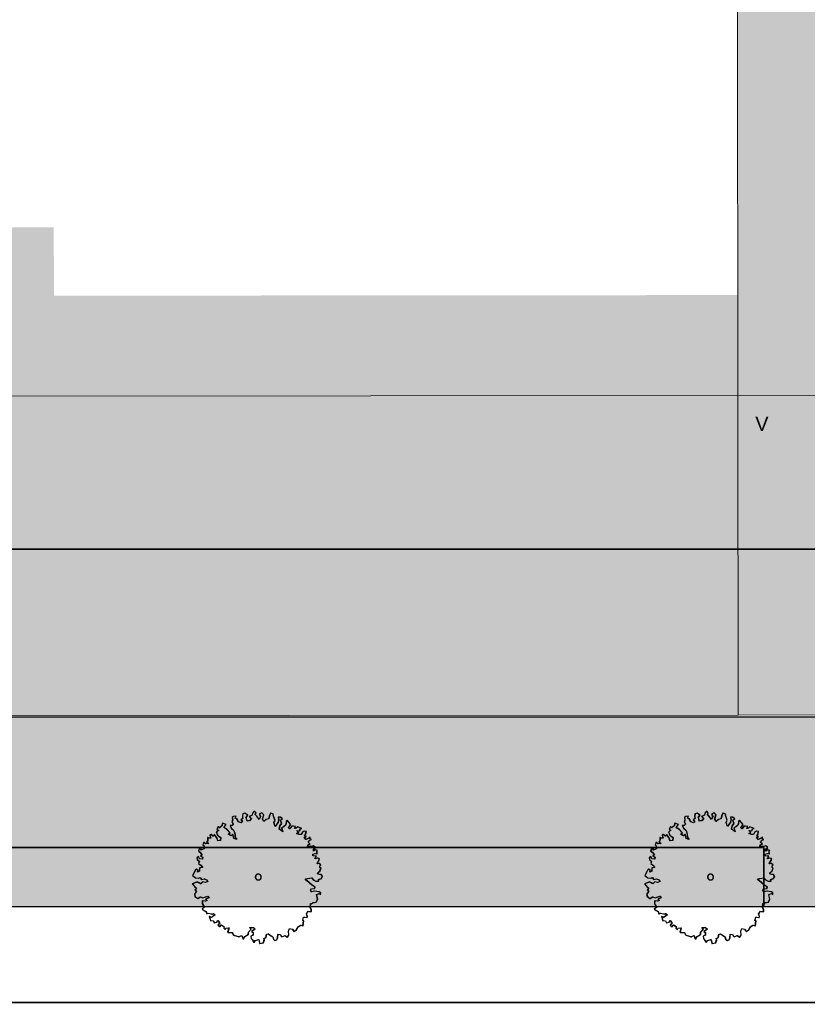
# Model space of a CAD drawing. Header units: metres. Extents: x -5203299 to 2078834, y 245743 to 5816291.
# Tile 235 of 256: x 366520 to 366553, y 5814224 to 5814266. Entities that reach past the tile are written whole.
import ezdxf

# ---------------------------------------------------------------- set-up
doc = ezdxf.new("R2010")
doc.units = ezdxf.units.M
doc.header["$LTSCALE"] = 0.5
for name, color, linetype, lineweight in [('01.01_Text-Beschriftung Geschosse', 7, 'Continuous', 25), ('02.00_Gebäude-Dachlinien Neubau etc', 7, 'Continuous', 9), ('02.02_Nutzung. Gebäude-Gewerbe Neubau', 7, 'Continuous', 9), ('02.02_Nutzung. Gebäude-Quartiersgarage. Nahversorger im EG', 7, 'Continuous', 9), ('2D-Schatten', 7, 'Continuous', 5), ('30 -39 Baustelle- Fläche', 7, 'Continuous', 15), ('99.04_Erschließung_VP-S-Borde-Kantenstein', 7, 'Continuous', 25), ('CS_XREF_Straßenpl-Bäume', 7, 'Continuous', 25), ('Keine', 7, 'Continuous', 9)]:
    doc.layers.add(name, color=color, linetype=linetype, lineweight=lineweight)
for name, color, linetype, lineweight, true_color in [('30 -34 Innenwände- 4 Türen_Fenster', 7, 'Continuous', 15, 0x9955ff), ('99.04_Erschließung_VP-S-Farben-Gehweg-Betonsteinpflaster', 7, 'Continuous', 25, 0xffd6a8), ('99.04_Erschließung_VP-S-Farben-Mulde', 7, 'Continuous', 25, 0xa8ffff), ('99.04_Gleisplanung VP 02_23-EB-1236R-A-FAHRKANTE', 150, 'Continuous', 35, 0x007fff), ('S-Baum', 7, 'Continuous', 25, 0x4c994c)]:
    doc.layers.add(name, color=color, linetype=linetype, lineweight=lineweight, true_color=true_color)
doc.styles.add('Arial', font='arial.ttf')

# ---------------------------------------------------------------- blocks, each defined once
blk = doc.blocks.new('Gruppe-9')
at = {"layer": 'S-Baum', "flags": 128}
blk.add_lwpolyline([(366532.807, 5814229.469), (366532.739, 5814229.472), (366532.66, 5814229.494), (366532.662, 5814229.542), (366532.753, 5814229.627), (366532.796, 5814229.741), (366532.749, 5814229.763), (366532.75, 5814229.811), (366532.789, 5814229.869), (366532.715, 5814229.931), (366532.635, 5814229.922), (366532.648, 5814229.961), (366532.719, 5814230.066), (366532.73, 5814230.134), (366532.643, 5814230.157), (366532.546, 5814230.132), (366532.606, 5814230.237), (366532.462, 5814230.25), (366532.454, 5814230.33), (366532.553, 5814230.346), (366532.63, 5814230.344), (366532.625, 5814230.451), (366532.646, 5814230.479), (366532.559, 5814230.502), (366532.478, 5814230.456), (366532.481, 5814230.533), (366532.562, 5814230.609), (366532.485, 5814230.671), (366532.405, 5814230.654), (366532.329, 5814230.657), (366532.23, 5814230.649), (366532.252, 5814230.719), (366532.332, 5814230.753), (366532.256, 5814230.826), (366532.326, 5814230.911), (366532.395, 5814230.937), (366532.34, 5814230.968), (366532.342, 5814231.035), (366532.253, 5814230.99), (366532.163, 5814230.945), (366532.096, 5814231.035), (366532.176, 5814231.072), (366532.109, 5814231.103), (366532.152, 5814231.189), (366532.175, 5814231.276), (366532.088, 5814231.299), (366532.006, 5814231.234), (366531.964, 5814231.156), (366531.876, 5814231.159), (366531.77, 5814231.202), (366531.851, 5814231.239), (366531.774, 5814231.321), (366531.893, 5814231.317), (366531.924, 5814231.392), (366531.984, 5814231.41), (366531.877, 5814231.444), (366531.808, 5814231.475), (366531.749, 5814231.418), (366531.69, 5814231.411), (366531.72, 5814231.487), (366531.625, 5814231.501), (366531.565, 5814231.503), (366531.524, 5814231.445), (366531.474, 5814231.399), (366531.416, 5814231.449), (366531.478, 5814231.506), (366531.519, 5814231.564), (366531.455, 5814231.662), (366531.37, 5814231.753), (366531.338, 5814231.715), (366531.313, 5814231.56), (366531.222, 5814231.484), (366531.133, 5814231.43), (366531.186, 5814231.261), (366531.034, 5814231.374), (366531.068, 5814231.52), (366531.139, 5814231.625), (366531.087, 5814231.754), (366531.166, 5814231.819), (366531.08, 5814231.89), (366530.993, 5814231.893), (366531.009, 5814231.777), (366530.985, 5814231.659), (366530.863, 5814231.487), (366530.809, 5814231.665), (366530.852, 5814231.762), (366530.78, 5814231.968), (366530.793, 5814232.016), (366530.675, 5814232.051), (366530.615, 5814231.946), (366530.591, 5814231.819), (366530.482, 5814231.783), (366530.38, 5814231.699), (366530.324, 5814231.8), (366530.382, 5814231.982), (366530.297, 5814232.064), (366530.196, 5814232.008), (366530.24, 5814231.91), (366530.188, 5814231.785), (366530.085, 5814231.932), (366530.02, 5814232.005), (366530.051, 5814232.072), (366529.985, 5814232.134), (366529.906, 5814232.057), (366529.891, 5814231.97), (366529.774, 5814231.915), (366529.858, 5814231.833), (366529.776, 5814231.739), (366529.679, 5814231.714), (366529.637, 5814231.868), (366529.633, 5814231.871), (366529.707, 5814231.965), (366529.583, 5814232.057), (366529.494, 5814232.023), (366529.479, 5814231.916), (366529.488, 5814231.828), (366529.415, 5814231.78), (366529.484, 5814231.729), (366529.431, 5814231.652), (366529.307, 5814231.687), (366529.252, 5814231.816), (366529.174, 5814231.847), (366529.216, 5814231.925), (366529.1, 5814231.918), (366529.048, 5814231.871), (366529.064, 5814231.772), (366529.041, 5814231.685), (366529.089, 5814231.587), (366529.036, 5814231.541), (366528.96, 5814231.532), (366529.012, 5814231.423), (366529.117, 5814231.323), (366529.163, 5814231.174), (366529.167, 5814231.047), (366529.242, 5814230.937), (366529.117, 5814230.989), (366529.083, 5814231.157), (366529.002, 5814231.101), (366528.888, 5814231.164), (366528.958, 5814231.229), (366528.827, 5814231.37), (366528.694, 5814231.453), (366528.794, 5814231.577), (366528.64, 5814231.631), (366528.617, 5814231.535), (366528.515, 5814231.44), (366528.46, 5814231.49), (366528.405, 5814231.384), (366528.474, 5814231.325), (366528.373, 5814231.269), (366528.428, 5814231.131), (366528.56, 5814231.028), (366528.548, 5814230.901), (366528.44, 5814230.885), (366528.412, 5814230.993), (366528.302, 5814231.155), (366528.24, 5814231.087), (366528.154, 5814231.149), (366528.105, 5814231.131), (366528.141, 5814231.003), (366528.081, 5814230.996), (366528.014, 5814231.027), (366528.012, 5814230.959), (366528.009, 5814230.88), (366527.968, 5814230.844), (366528.054, 5814230.773), (366527.926, 5814230.758), (366527.86, 5814230.828), (366527.809, 5814230.722), (366527.855, 5814230.681), (366527.862, 5814230.554), (366527.722, 5814230.499), (366527.735, 5814230.569), (366527.665, 5814230.589), (366527.624, 5814230.446), (366527.69, 5814230.404), (366527.774, 5814230.294), (366527.713, 5814230.247), (366527.799, 5814230.194), (366527.788, 5814230.118), (366527.669, 5814230.122), (366527.625, 5814230.231), (366527.563, 5814230.173), (366527.572, 5814230.085), (366527.657, 5814230.023), (366527.626, 5814229.936), (366527.712, 5814229.866), (366527.796, 5814229.755), (366527.768, 5814229.768), (366527.668, 5814229.74), (366527.663, 5814229.604), (366527.583, 5814229.567), (366527.605, 5814229.634), (366527.538, 5814229.685), (366527.498, 5814229.658), (366527.374, 5814229.419), (366527.498, 5814229.327), (366527.633, 5814229.311), (366527.694, 5814229.34), (366527.748, 5814229.259), (366527.867, 5814229.283), (366527.962, 5814229.243), (366528.019, 5814229.171), (366527.91, 5814229.126), (366527.795, 5814229.158), (366527.713, 5814229.065), (366527.655, 5814229.106), (366527.568, 5814229.149), (366527.362, 5814229.065), (366527.455, 5814228.966), (366527.54, 5814228.884), (366527.481, 5814228.818), (366527.535, 5814228.748), (366527.455, 5814228.635), (366527.48, 5814228.535), (366527.593, 5814228.452), (366527.703, 5814228.528), (366527.809, 5814228.476), (366527.929, 5814228.52), (366528.018, 5814228.545), (366528.064, 5814228.487), (366527.926, 5814228.424), (366527.983, 5814228.363), (366527.911, 5814228.334), (366527.788, 5814228.358), (366527.783, 5814228.222), (366527.875, 5814228.083), (366527.776, 5814228.008), (366527.861, 5814227.945), (366527.937, 5814227.906), (366527.973, 5814227.806), (366528.033, 5814227.832), (366528.16, 5814227.811), (366528.227, 5814227.797), (366528.256, 5814227.824), (366528.322, 5814227.765), (366528.171, 5814227.652), (366528.085, 5814227.694), (366528.13, 5814227.517), (366528.246, 5814227.513), (366528.291, 5814227.424), (366528.399, 5814227.449), (366528.433, 5814227.516), (366528.517, 5814227.425), (366528.446, 5814227.331), (366528.446, 5814227.32), (366528.52, 5814227.261), (366528.591, 5814227.335), (366528.707, 5814227.254), (366528.694, 5814227.196), (366528.751, 5814227.145), (366528.782, 5814227.201), (366528.909, 5814227.208), (366528.855, 5814227.023), (366528.951, 5814227.02), (366529.05, 5814227.017), (366529.068, 5814226.959), (366529.105, 5814226.899), (366529.153, 5814226.886), (366529.307, 5814226.852), (366529.326, 5814226.823), (366529.347, 5814226.842), (366529.456, 5814226.895), (366529.481, 5814226.787), (366529.519, 5814226.738), (366529.582, 5814226.843), (366529.732, 5814226.937), (366529.735, 5814227.033), (366529.847, 5814227.156), (366529.779, 5814227.227), (366529.937, 5814227.221), (366530.011, 5814227.151), (366529.872, 5814227.057), (366529.93, 5814227.018), (366529.926, 5814226.899), (366529.837, 5814226.863), (366529.851, 5814226.766), (366529.889, 5814226.725), (366529.964, 5814226.595), (366530.026, 5814226.681), (366530.172, 5814226.715), (366530.206, 5814226.547), (366530.362, 5814226.573), (366530.406, 5814226.699), (366530.389, 5814226.767), (366530.478, 5814226.804), (366530.502, 5814226.947), (366530.571, 5814226.965), (366530.629, 5814226.923), (366530.762, 5814226.831), (366530.789, 5814226.734), (366530.855, 5814226.672), (366530.935, 5814226.701), (366530.967, 5814226.787), (366530.98, 5814226.943), (366531.059, 5814226.929), (366531.144, 5814226.838), (366531.281, 5814226.884), (366531.378, 5814226.822), (366531.441, 5814226.907), (366531.426, 5814227.075), (366531.467, 5814227.181), (366531.585, 5814227.157), (366531.658, 5814227.055), (366531.759, 5814227.111), (366531.832, 5814227.256), (366531.941, 5814227.32), (366532.04, 5814227.297), (366532.067, 5814227.511), (366532.027, 5814227.521), (366532.061, 5814227.667), (366532.12, 5814227.665), (366532.196, 5814227.654), (366532.217, 5814227.681), (366532.217, 5814227.69), (366532.184, 5814227.799), (366532.256, 5814227.915), (366532.292, 5814227.902), (366532.392, 5814227.91), (366532.394, 5814227.97), (366532.349, 5814228.067), (366532.363, 5814228.242), (366532.394, 5814228.241), (366532.464, 5814228.287), (366532.512, 5814228.277), (366532.592, 5814228.302), (366532.653, 5814228.428), (366532.611, 5814228.616), (366532.72, 5814228.66), (366532.778, 5814228.61), (366532.781, 5814228.698), (366532.714, 5814228.74), (366532.537, 5814228.765), (366532.4, 5814228.739), (366532.354, 5814228.8), (366532.395, 5814228.858), (366532.532, 5814228.873), (366532.543, 5814228.949), (366532.421, 5814229.021), (366532.192, 5814229.207), (366532.135, 5814229.277), (366532.4, 5814229.325), (366532.477, 5814229.246), (366532.582, 5814229.183), (366532.698, 5814229.19), (366532.692, 5814229.247), (366532.692, 5814229.247), (366532.809, 5814229.291), (366532.861, 5814229.388)], close=True, dxfattribs=at)
at = {"layer": 'S-Baum'}
blk.add_rational_spline([(366530.118, 5814229.238), (366529.88, 5814229.302), (366529.944, 5814229.54), (366530.182, 5814229.476), (366530.42, 5814229.412), (366530.356, 5814229.175), (366530.118, 5814229.238)], [1, 0.333333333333, 0.333333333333, 1, 0.333333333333, 0.333333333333, 1], degree=3, knots=[0, 0, 0, 0, 0.5, 0.5, 0.5, 1, 1, 1, 1], dxfattribs=at)
blk = doc.blocks.new('Gruppe-16')
at = {"layer": 'S-Baum', "flags": 128}
blk.add_lwpolyline([(366551.907, 5814229.469), (366551.839, 5814229.472), (366551.76, 5814229.494), (366551.762, 5814229.542), (366551.853, 5814229.627), (366551.896, 5814229.741), (366551.849, 5814229.763), (366551.85, 5814229.811), (366551.889, 5814229.869), (366551.815, 5814229.931), (366551.735, 5814229.922), (366551.748, 5814229.961), (366551.819, 5814230.066), (366551.83, 5814230.134), (366551.743, 5814230.157), (366551.646, 5814230.132), (366551.706, 5814230.237), (366551.562, 5814230.25), (366551.554, 5814230.33), (366551.653, 5814230.346), (366551.73, 5814230.344), (366551.725, 5814230.451), (366551.746, 5814230.479), (366551.659, 5814230.502), (366551.578, 5814230.456), (366551.581, 5814230.533), (366551.662, 5814230.609), (366551.585, 5814230.671), (366551.505, 5814230.654), (366551.429, 5814230.657), (366551.33, 5814230.649), (366551.352, 5814230.719), (366551.432, 5814230.753), (366551.356, 5814230.826), (366551.426, 5814230.911), (366551.495, 5814230.937), (366551.44, 5814230.968), (366551.442, 5814231.035), (366551.353, 5814230.99), (366551.263, 5814230.945), (366551.196, 5814231.035), (366551.276, 5814231.072), (366551.209, 5814231.103), (366551.252, 5814231.189), (366551.275, 5814231.276), (366551.188, 5814231.299), (366551.106, 5814231.233), (366551.064, 5814231.156), (366550.976, 5814231.159), (366550.87, 5814231.202), (366550.951, 5814231.239), (366550.874, 5814231.321), (366550.993, 5814231.317), (366551.024, 5814231.392), (366551.084, 5814231.41), (366550.977, 5814231.444), (366550.908, 5814231.475), (366550.849, 5814231.418), (366550.79, 5814231.411), (366550.82, 5814231.486), (366550.725, 5814231.501), (366550.665, 5814231.503), (366550.624, 5814231.445), (366550.574, 5814231.399), (366550.516, 5814231.449), (366550.578, 5814231.506), (366550.619, 5814231.564), (366550.555, 5814231.662), (366550.47, 5814231.753), (366550.438, 5814231.714), (366550.413, 5814231.56), (366550.322, 5814231.484), (366550.233, 5814231.43), (366550.286, 5814231.261), (366550.134, 5814231.374), (366550.168, 5814231.52), (366550.239, 5814231.625), (366550.187, 5814231.754), (366550.266, 5814231.819), (366550.18, 5814231.89), (366550.093, 5814231.893), (366550.109, 5814231.777), (366550.085, 5814231.659), (366549.963, 5814231.487), (366549.909, 5814231.664), (366549.952, 5814231.762), (366549.88, 5814231.968), (366549.893, 5814232.016), (366549.775, 5814232.051), (366549.715, 5814231.945), (366549.691, 5814231.819), (366549.582, 5814231.783), (366549.48, 5814231.699), (366549.424, 5814231.8), (366549.481, 5814231.982), (366549.397, 5814232.064), (366549.296, 5814232.008), (366549.34, 5814231.91), (366549.288, 5814231.785), (366549.185, 5814231.932), (366549.12, 5814232.005), (366549.151, 5814232.072), (366549.085, 5814232.134), (366549.006, 5814232.057), (366548.991, 5814231.97), (366548.874, 5814231.915), (366548.958, 5814231.833), (366548.876, 5814231.739), (366548.779, 5814231.714), (366548.737, 5814231.868), (366548.733, 5814231.871), (366548.807, 5814231.965), (366548.683, 5814232.057), (366548.594, 5814232.023), (366548.579, 5814231.916), (366548.588, 5814231.828), (366548.515, 5814231.78), (366548.584, 5814231.729), (366548.531, 5814231.652), (366548.407, 5814231.687), (366548.352, 5814231.816), (366548.274, 5814231.847), (366548.316, 5814231.925), (366548.2, 5814231.918), (366548.148, 5814231.871), (366548.164, 5814231.772), (366548.141, 5814231.685), (366548.189, 5814231.587), (366548.136, 5814231.541), (366548.06, 5814231.532), (366548.112, 5814231.423), (366548.217, 5814231.323), (366548.263, 5814231.174), (366548.267, 5814231.047), (366548.342, 5814230.937), (366548.217, 5814230.989), (366548.183, 5814231.157), (366548.102, 5814231.101), (366547.988, 5814231.164), (366548.058, 5814231.229), (366547.927, 5814231.37), (366547.794, 5814231.453), (366547.894, 5814231.577), (366547.74, 5814231.631), (366547.717, 5814231.535), (366547.615, 5814231.44), (366547.56, 5814231.49), (366547.505, 5814231.384), (366547.574, 5814231.325), (366547.473, 5814231.269), (366547.528, 5814231.131), (366547.66, 5814231.028), (366547.648, 5814230.901), (366547.54, 5814230.885), (366547.512, 5814230.993), (366547.402, 5814231.155), (366547.34, 5814231.087), (366547.254, 5814231.149), (366547.205, 5814231.131), (366547.241, 5814231.002), (366547.181, 5814230.996), (366547.114, 5814231.027), (366547.112, 5814230.959), (366547.109, 5814230.88), (366547.068, 5814230.844), (366547.154, 5814230.773), (366547.026, 5814230.758), (366546.96, 5814230.828), (366546.908, 5814230.722), (366546.955, 5814230.681), (366546.962, 5814230.554), (366546.822, 5814230.499), (366546.835, 5814230.569), (366546.765, 5814230.589), (366546.724, 5814230.446), (366546.79, 5814230.404), (366546.874, 5814230.293), (366546.813, 5814230.247), (366546.899, 5814230.194), (366546.888, 5814230.118), (366546.769, 5814230.122), (366546.725, 5814230.231), (366546.663, 5814230.173), (366546.672, 5814230.085), (366546.757, 5814230.023), (366546.726, 5814229.936), (366546.812, 5814229.866), (366546.896, 5814229.755), (366546.868, 5814229.768), (366546.768, 5814229.74), (366546.763, 5814229.604), (366546.683, 5814229.567), (366546.705, 5814229.634), (366546.638, 5814229.685), (366546.598, 5814229.658), (366546.474, 5814229.419), (366546.598, 5814229.327), (366546.733, 5814229.311), (366546.794, 5814229.34), (366546.848, 5814229.259), (366546.967, 5814229.283), (366547.062, 5814229.243), (366547.119, 5814229.17), (366547.01, 5814229.126), (366546.895, 5814229.158), (366546.813, 5814229.065), (366546.755, 5814229.106), (366546.668, 5814229.149), (366546.462, 5814229.065), (366546.555, 5814228.966), (366546.64, 5814228.884), (366546.581, 5814228.818), (366546.635, 5814228.748), (366546.555, 5814228.635), (366546.58, 5814228.535), (366546.693, 5814228.452), (366546.803, 5814228.528), (366546.909, 5814228.476), (366547.029, 5814228.52), (366547.118, 5814228.545), (366547.164, 5814228.487), (366547.026, 5814228.424), (366547.083, 5814228.363), (366547.011, 5814228.334), (366546.888, 5814228.358), (366546.883, 5814228.222), (366546.975, 5814228.083), (366546.876, 5814228.007), (366546.961, 5814227.945), (366547.037, 5814227.906), (366547.073, 5814227.806), (366547.133, 5814227.832), (366547.26, 5814227.811), (366547.327, 5814227.797), (366547.356, 5814227.824), (366547.422, 5814227.765), (366547.271, 5814227.652), (366547.185, 5814227.694), (366547.23, 5814227.517), (366547.346, 5814227.513), (366547.391, 5814227.424), (366547.499, 5814227.449), (366547.533, 5814227.516), (366547.617, 5814227.425), (366547.546, 5814227.331), (366547.546, 5814227.32), (366547.62, 5814227.261), (366547.691, 5814227.335), (366547.807, 5814227.254), (366547.794, 5814227.195), (366547.851, 5814227.145), (366547.882, 5814227.201), (366548.009, 5814227.208), (366547.955, 5814227.023), (366548.051, 5814227.02), (366548.15, 5814227.016), (366548.168, 5814226.959), (366548.205, 5814226.899), (366548.253, 5814226.886), (366548.407, 5814226.852), (366548.426, 5814226.823), (366548.447, 5814226.842), (366548.556, 5814226.895), (366548.581, 5814226.787), (366548.619, 5814226.737), (366548.682, 5814226.843), (366548.832, 5814226.937), (366548.835, 5814227.033), (366548.947, 5814227.156), (366548.879, 5814227.227), (366549.037, 5814227.221), (366549.111, 5814227.151), (366548.972, 5814227.056), (366549.03, 5814227.018), (366549.026, 5814226.899), (366548.937, 5814226.862), (366548.951, 5814226.766), (366548.989, 5814226.725), (366549.064, 5814226.595), (366549.126, 5814226.681), (366549.272, 5814226.715), (366549.306, 5814226.547), (366549.462, 5814226.573), (366549.506, 5814226.699), (366549.489, 5814226.767), (366549.578, 5814226.804), (366549.602, 5814226.947), (366549.671, 5814226.965), (366549.729, 5814226.923), (366549.862, 5814226.831), (366549.889, 5814226.734), (366549.955, 5814226.672), (366550.035, 5814226.701), (366550.067, 5814226.787), (366550.08, 5814226.942), (366550.159, 5814226.929), (366550.244, 5814226.838), (366550.381, 5814226.884), (366550.478, 5814226.821), (366550.541, 5814226.907), (366550.526, 5814227.074), (366550.567, 5814227.181), (366550.685, 5814227.157), (366550.758, 5814227.055), (366550.859, 5814227.111), (366550.932, 5814227.256), (366551.041, 5814227.32), (366551.14, 5814227.297), (366551.167, 5814227.511), (366551.127, 5814227.521), (366551.161, 5814227.667), (366551.22, 5814227.665), (366551.296, 5814227.654), (366551.317, 5814227.681), (366551.317, 5814227.69), (366551.284, 5814227.798), (366551.356, 5814227.915), (366551.392, 5814227.902), (366551.492, 5814227.91), (366551.494, 5814227.97), (366551.449, 5814228.067), (366551.463, 5814228.242), (366551.494, 5814228.241), (366551.564, 5814228.287), (366551.612, 5814228.277), (366551.692, 5814228.302), (366551.753, 5814228.428), (366551.711, 5814228.616), (366551.82, 5814228.66), (366551.878, 5814228.61), (366551.881, 5814228.698), (366551.814, 5814228.74), (366551.637, 5814228.765), (366551.5, 5814228.739), (366551.454, 5814228.8), (366551.495, 5814228.858), (366551.632, 5814228.873), (366551.643, 5814228.949), (366551.521, 5814229.021), (366551.292, 5814229.207), (366551.235, 5814229.277), (366551.5, 5814229.325), (366551.577, 5814229.246), (366551.682, 5814229.183), (366551.798, 5814229.19), (366551.792, 5814229.247), (366551.792, 5814229.247), (366551.909, 5814229.291), (366551.961, 5814229.388)], close=True, dxfattribs=at)
at = {"layer": 'S-Baum'}
blk.add_rational_spline([(366549.218, 5814229.238), (366548.98, 5814229.302), (366549.044, 5814229.54), (366549.282, 5814229.476), (366549.52, 5814229.412), (366549.456, 5814229.174), (366549.218, 5814229.238)], [1, 0.333333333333, 0.333333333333, 1, 0.333333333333, 0.333333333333, 1], degree=3, knots=[0, 0, 0, 0, 0.5, 0.5, 0.5, 1, 1, 1, 1], dxfattribs=at)
blk = doc.blocks.new('_25-01-10_187 KRA_CS_LP4_Außenanlagenplan (3D)')
at = {"layer": 'CS_XREF_Straßenpl-Bäume'}
for name in ['Gruppe-9', 'Gruppe-16']:
    blk.add_blockref(name, (0, 0), dxfattribs=at)
blk = doc.blocks.new('Gruppe-454')
at = {"layer": 'S-Baum', "flags": 128}
blk.add_lwpolyline([(-60.005, 23.762), (-60.072, 23.764), (-60.151, 23.787), (-60.149, 23.835), (-60.059, 23.919), (-60.015, 24.034), (-60.062, 24.055), (-60.061, 24.103), (-60.022, 24.162), (-60.096, 24.223), (-60.176, 24.215), (-60.163, 24.254), (-60.092, 24.359), (-60.081, 24.427), (-60.168, 24.449), (-60.265, 24.424), (-60.205, 24.53), (-60.349, 24.543), (-60.357, 24.623), (-60.258, 24.639), (-60.181, 24.637), (-60.186, 24.744), (-60.166, 24.772), (-60.253, 24.795), (-60.333, 24.749), (-60.331, 24.826), (-60.249, 24.902), (-60.326, 24.964), (-60.406, 24.947), (-60.482, 24.949), (-60.582, 24.942), (-60.559, 25.012), (-60.479, 25.046), (-60.556, 25.119), (-60.485, 25.204), (-60.416, 25.23), (-60.472, 25.26), (-60.469, 25.328), (-60.559, 25.283), (-60.648, 25.238), (-60.716, 25.328), (-60.635, 25.365), (-60.702, 25.395), (-60.659, 25.482), (-60.637, 25.569), (-60.724, 25.591), (-60.805, 25.526), (-60.847, 25.448), (-60.935, 25.451), (-61.041, 25.495), (-60.961, 25.532), (-61.037, 25.613), (-60.918, 25.609), (-60.887, 25.685), (-60.827, 25.702), (-60.934, 25.737), (-61.004, 25.768), (-61.062, 25.71), (-61.122, 25.704), (-61.091, 25.779), (-61.187, 25.794), (-61.246, 25.796), (-61.288, 25.738), (-61.337, 25.691), (-61.395, 25.741), (-61.334, 25.799), (-61.292, 25.857), (-61.357, 25.955), (-61.441, 26.046), (-61.474, 26.007), (-61.499, 25.853), (-61.589, 25.776), (-61.679, 25.723), (-61.625, 25.554), (-61.777, 25.667), (-61.744, 25.813), (-61.672, 25.918), (-61.724, 26.047), (-61.646, 26.112), (-61.731, 26.183), (-61.819, 26.186), (-61.803, 26.069), (-61.827, 25.951), (-61.948, 25.78), (-62.002, 25.957), (-61.959, 26.055), (-62.031, 26.261), (-62.018, 26.309), (-62.136, 26.344), (-62.196, 26.238), (-62.22, 26.112), (-62.329, 26.076), (-62.431, 25.992), (-62.487, 26.093), (-62.43, 26.275), (-62.515, 26.357), (-62.616, 26.301), (-62.571, 26.203), (-62.623, 26.077), (-62.726, 26.225), (-62.791, 26.298), (-62.761, 26.365), (-62.827, 26.427), (-62.906, 26.35), (-62.92, 26.263), (-63.038, 26.207), (-62.953, 26.125), (-63.035, 26.032), (-63.132, 26.007), (-63.174, 26.161), (-63.178, 26.164), (-63.104, 26.258), (-63.228, 26.35), (-63.317, 26.316), (-63.332, 26.209), (-63.324, 26.121), (-63.396, 26.072), (-63.327, 26.022), (-63.381, 25.945), (-63.504, 25.98), (-63.559, 26.109), (-63.637, 26.14), (-63.595, 26.218), (-63.711, 26.21), (-63.764, 26.164), (-63.747, 26.065), (-63.77, 25.978), (-63.722, 25.88), (-63.775, 25.834), (-63.852, 25.825), (-63.799, 25.715), (-63.695, 25.616), (-63.649, 25.467), (-63.645, 25.34), (-63.569, 25.23), (-63.695, 25.282), (-63.729, 25.45), (-63.81, 25.393), (-63.924, 25.457), (-63.853, 25.522), (-63.985, 25.662), (-64.118, 25.746), (-64.017, 25.87), (-64.171, 25.923), (-64.194, 25.828), (-64.296, 25.732), (-64.351, 25.782), (-64.406, 25.677), (-64.337, 25.618), (-64.438, 25.562), (-64.383, 25.424), (-64.251, 25.321), (-64.264, 25.194), (-64.372, 25.178), (-64.399, 25.286), (-64.51, 25.448), (-64.572, 25.38), (-64.657, 25.442), (-64.706, 25.424), (-64.671, 25.295), (-64.73, 25.289), (-64.797, 25.319), (-64.799, 25.252), (-64.802, 25.172), (-64.843, 25.137), (-64.758, 25.066), (-64.886, 25.051), (-64.951, 25.121), (-65.003, 25.015), (-64.956, 24.974), (-64.949, 24.846), (-65.09, 24.792), (-65.076, 24.862), (-65.146, 24.881), (-65.188, 24.738), (-65.121, 24.697), (-65.037, 24.586), (-65.098, 24.54), (-65.012, 24.486), (-65.023, 24.41), (-65.142, 24.414), (-65.186, 24.523), (-65.248, 24.466), (-65.239, 24.378), (-65.154, 24.316), (-65.185, 24.229), (-65.1, 24.158), (-65.016, 24.048), (-65.043, 24.06), (-65.144, 24.033), (-65.148, 23.897), (-65.229, 23.86), (-65.207, 23.927), (-65.273, 23.977), (-65.313, 23.951), (-65.438, 23.711), (-65.313, 23.62), (-65.178, 23.604), (-65.118, 23.633), (-65.064, 23.552), (-64.944, 23.576), (-64.849, 23.536), (-64.792, 23.463), (-64.901, 23.419), (-65.016, 23.451), (-65.099, 23.358), (-65.157, 23.399), (-65.243, 23.442), (-65.45, 23.358), (-65.357, 23.259), (-65.272, 23.177), (-65.331, 23.111), (-65.276, 23.041), (-65.357, 22.928), (-65.332, 22.828), (-65.218, 22.745), (-65.108, 22.82), (-65.003, 22.769), (-64.882, 22.813), (-64.794, 22.838), (-64.747, 22.78), (-64.885, 22.717), (-64.828, 22.655), (-64.9, 22.627), (-65.024, 22.651), (-65.028, 22.515), (-64.937, 22.376), (-65.035, 22.3), (-64.95, 22.238), (-64.875, 22.199), (-64.838, 22.098), (-64.778, 22.125), (-64.652, 22.103), (-64.584, 22.09), (-64.555, 22.117), (-64.489, 22.058), (-64.64, 21.944), (-64.726, 21.987), (-64.681, 21.81), (-64.565, 21.806), (-64.52, 21.717), (-64.412, 21.742), (-64.378, 21.808), (-64.294, 21.718), (-64.365, 21.624), (-64.365, 21.613), (-64.291, 21.554), (-64.22, 21.628), (-64.104, 21.547), (-64.118, 21.488), (-64.06, 21.438), (-64.03, 21.494), (-63.902, 21.501), (-63.956, 21.316), (-63.86, 21.313), (-63.761, 21.309), (-63.744, 21.252), (-63.706, 21.191), (-63.658, 21.178), (-63.504, 21.145), (-63.485, 21.116), (-63.464, 21.135), (-63.355, 21.188), (-63.331, 21.08), (-63.293, 21.03), (-63.23, 21.136), (-63.079, 21.23), (-63.076, 21.326), (-62.964, 21.449), (-63.033, 21.519), (-62.874, 21.514), (-62.8, 21.444), (-62.939, 21.349), (-62.881, 21.311), (-62.885, 21.192), (-62.974, 21.155), (-62.96, 21.059), (-62.922, 21.018), (-62.847, 20.888), (-62.785, 20.973), (-62.64, 21.008), (-62.606, 20.84), (-62.449, 20.866), (-62.405, 20.992), (-62.423, 21.06), (-62.334, 21.097), (-62.309, 21.24), (-62.24, 21.258), (-62.182, 21.216), (-62.05, 21.124), (-62.022, 21.027), (-61.956, 20.965), (-61.876, 20.994), (-61.845, 21.08), (-61.831, 21.235), (-61.752, 21.221), (-61.667, 21.131), (-61.53, 21.177), (-61.433, 21.114), (-61.371, 21.2), (-61.385, 21.367), (-61.344, 21.473), (-61.226, 21.45), (-61.153, 21.348), (-61.052, 21.404), (-60.98, 21.549), (-60.87, 21.613), (-60.772, 21.59), (-60.745, 21.804), (-60.784, 21.814), (-60.751, 21.96), (-60.691, 21.958), (-60.615, 21.947), (-60.594, 21.974), (-60.594, 21.983), (-60.627, 22.091), (-60.555, 22.208), (-60.519, 22.195), (-60.42, 22.203), (-60.418, 22.262), (-60.462, 22.36), (-60.448, 22.535), (-60.417, 22.534), (-60.347, 22.58), (-60.3, 22.57), (-60.22, 22.595), (-60.159, 22.72), (-60.2, 22.909), (-60.091, 22.953), (-60.034, 22.903), (-60.031, 22.991), (-60.097, 23.032), (-60.275, 23.058), (-60.411, 23.032), (-60.457, 23.093), (-60.416, 23.151), (-60.279, 23.166), (-60.268, 23.242), (-60.39, 23.314), (-60.619, 23.5), (-60.676, 23.57), (-60.411, 23.617), (-60.335, 23.538), (-60.229, 23.475), (-60.113, 23.483), (-60.12, 23.54), (-60.12, 23.54), (-60.002, 23.584), (-59.951, 23.681)], close=True, dxfattribs=at)
at = {"layer": 'S-Baum'}
blk.add_rational_spline([(-62.693, 23.531), (-62.931, 23.595), (-62.867, 23.833), (-62.63, 23.769), (-62.392, 23.705), (-62.455, 23.467), (-62.693, 23.531)], [1, 0.333333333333, 0.333333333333, 1, 0.333333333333, 0.333333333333, 1], degree=3, knots=[0, 0, 0, 0, 0.5, 0.5, 0.5, 1, 1, 1, 1], dxfattribs=at)
blk = doc.blocks.new('Gruppe-461')
at = {"layer": 'S-Baum', "flags": 128}
blk.add_lwpolyline([(-40.905, 23.762), (-40.972, 23.764), (-41.051, 23.787), (-41.049, 23.835), (-40.959, 23.919), (-40.915, 24.034), (-40.962, 24.055), (-40.961, 24.103), (-40.922, 24.162), (-40.996, 24.223), (-41.076, 24.215), (-41.063, 24.254), (-40.992, 24.359), (-40.981, 24.427), (-41.068, 24.449), (-41.165, 24.424), (-41.105, 24.53), (-41.249, 24.543), (-41.257, 24.623), (-41.158, 24.639), (-41.081, 24.637), (-41.086, 24.744), (-41.066, 24.772), (-41.153, 24.795), (-41.233, 24.749), (-41.231, 24.826), (-41.149, 24.902), (-41.226, 24.964), (-41.306, 24.947), (-41.382, 24.949), (-41.482, 24.942), (-41.459, 25.012), (-41.379, 25.046), (-41.456, 25.119), (-41.385, 25.204), (-41.316, 25.23), (-41.372, 25.26), (-41.369, 25.328), (-41.459, 25.283), (-41.548, 25.238), (-41.616, 25.328), (-41.535, 25.365), (-41.602, 25.395), (-41.559, 25.482), (-41.537, 25.569), (-41.624, 25.591), (-41.705, 25.526), (-41.747, 25.448), (-41.835, 25.451), (-41.941, 25.495), (-41.861, 25.532), (-41.937, 25.613), (-41.818, 25.609), (-41.787, 25.685), (-41.727, 25.702), (-41.834, 25.737), (-41.904, 25.768), (-41.962, 25.71), (-42.022, 25.704), (-41.991, 25.779), (-42.087, 25.794), (-42.146, 25.796), (-42.188, 25.738), (-42.237, 25.691), (-42.295, 25.741), (-42.234, 25.799), (-42.192, 25.857), (-42.257, 25.955), (-42.341, 26.046), (-42.374, 26.007), (-42.399, 25.853), (-42.489, 25.776), (-42.579, 25.723), (-42.525, 25.554), (-42.677, 25.667), (-42.644, 25.813), (-42.572, 25.918), (-42.624, 26.047), (-42.546, 26.112), (-42.631, 26.183), (-42.719, 26.186), (-42.703, 26.069), (-42.727, 25.951), (-42.848, 25.78), (-42.902, 25.957), (-42.859, 26.055), (-42.931, 26.261), (-42.918, 26.309), (-43.036, 26.344), (-43.096, 26.238), (-43.12, 26.112), (-43.229, 26.076), (-43.331, 25.992), (-43.387, 26.093), (-43.33, 26.274), (-43.415, 26.357), (-43.516, 26.301), (-43.471, 26.203), (-43.523, 26.077), (-43.626, 26.225), (-43.691, 26.298), (-43.661, 26.365), (-43.727, 26.427), (-43.806, 26.35), (-43.82, 26.263), (-43.938, 26.207), (-43.853, 26.125), (-43.935, 26.032), (-44.032, 26.007), (-44.074, 26.161), (-44.078, 26.164), (-44.004, 26.258), (-44.128, 26.35), (-44.217, 26.316), (-44.232, 26.209), (-44.224, 26.121), (-44.296, 26.072), (-44.227, 26.022), (-44.281, 25.945), (-44.404, 25.98), (-44.459, 26.109), (-44.537, 26.14), (-44.495, 26.218), (-44.611, 26.21), (-44.664, 26.164), (-44.647, 26.065), (-44.67, 25.978), (-44.622, 25.88), (-44.675, 25.834), (-44.752, 25.825), (-44.699, 25.715), (-44.595, 25.616), (-44.549, 25.467), (-44.545, 25.34), (-44.469, 25.23), (-44.595, 25.282), (-44.629, 25.45), (-44.71, 25.393), (-44.824, 25.457), (-44.753, 25.522), (-44.885, 25.662), (-45.018, 25.746), (-44.917, 25.87), (-45.071, 25.923), (-45.094, 25.828), (-45.196, 25.732), (-45.251, 25.782), (-45.306, 25.677), (-45.237, 25.618), (-45.338, 25.562), (-45.283, 25.424), (-45.151, 25.321), (-45.164, 25.194), (-45.272, 25.178), (-45.299, 25.286), (-45.41, 25.448), (-45.472, 25.38), (-45.557, 25.442), (-45.606, 25.424), (-45.571, 25.295), (-45.63, 25.289), (-45.697, 25.319), (-45.699, 25.252), (-45.702, 25.172), (-45.743, 25.137), (-45.658, 25.066), (-45.786, 25.051), (-45.851, 25.121), (-45.903, 25.015), (-45.856, 24.974), (-45.849, 24.846), (-45.99, 24.792), (-45.976, 24.862), (-46.046, 24.881), (-46.088, 24.738), (-46.021, 24.697), (-45.937, 24.586), (-45.998, 24.54), (-45.912, 24.486), (-45.923, 24.41), (-46.042, 24.414), (-46.086, 24.523), (-46.148, 24.466), (-46.139, 24.378), (-46.054, 24.316), (-46.085, 24.229), (-46, 24.158), (-45.916, 24.048), (-45.943, 24.06), (-46.044, 24.033), (-46.048, 23.897), (-46.129, 23.86), (-46.107, 23.927), (-46.173, 23.977), (-46.213, 23.951), (-46.338, 23.711), (-46.213, 23.62), (-46.078, 23.604), (-46.018, 23.633), (-45.964, 23.552), (-45.844, 23.576), (-45.749, 23.536), (-45.692, 23.463), (-45.801, 23.419), (-45.916, 23.451), (-45.999, 23.358), (-46.057, 23.399), (-46.143, 23.442), (-46.35, 23.358), (-46.257, 23.259), (-46.172, 23.177), (-46.231, 23.111), (-46.176, 23.041), (-46.257, 22.928), (-46.232, 22.828), (-46.118, 22.745), (-46.008, 22.82), (-45.903, 22.769), (-45.782, 22.813), (-45.694, 22.838), (-45.647, 22.78), (-45.785, 22.717), (-45.728, 22.655), (-45.8, 22.627), (-45.924, 22.651), (-45.928, 22.515), (-45.837, 22.376), (-45.935, 22.3), (-45.85, 22.238), (-45.775, 22.199), (-45.738, 22.098), (-45.678, 22.125), (-45.552, 22.103), (-45.484, 22.09), (-45.455, 22.117), (-45.389, 22.058), (-45.54, 21.944), (-45.626, 21.987), (-45.581, 21.81), (-45.465, 21.806), (-45.42, 21.717), (-45.312, 21.742), (-45.278, 21.808), (-45.194, 21.718), (-45.265, 21.624), (-45.265, 21.613), (-45.191, 21.554), (-45.12, 21.628), (-45.004, 21.547), (-45.018, 21.488), (-44.96, 21.438), (-44.93, 21.494), (-44.802, 21.501), (-44.856, 21.316), (-44.76, 21.313), (-44.661, 21.309), (-44.644, 21.252), (-44.606, 21.191), (-44.558, 21.178), (-44.404, 21.145), (-44.385, 21.116), (-44.364, 21.135), (-44.255, 21.188), (-44.231, 21.08), (-44.193, 21.03), (-44.13, 21.136), (-43.979, 21.23), (-43.976, 21.326), (-43.864, 21.449), (-43.933, 21.519), (-43.774, 21.514), (-43.7, 21.444), (-43.839, 21.349), (-43.781, 21.311), (-43.785, 21.192), (-43.874, 21.155), (-43.86, 21.059), (-43.822, 21.018), (-43.747, 20.888), (-43.685, 20.973), (-43.54, 21.008), (-43.506, 20.84), (-43.349, 20.866), (-43.305, 20.992), (-43.323, 21.06), (-43.234, 21.097), (-43.209, 21.24), (-43.14, 21.258), (-43.082, 21.216), (-42.95, 21.124), (-42.922, 21.027), (-42.856, 20.965), (-42.776, 20.994), (-42.745, 21.08), (-42.731, 21.235), (-42.652, 21.221), (-42.567, 21.131), (-42.43, 21.177), (-42.333, 21.114), (-42.271, 21.2), (-42.285, 21.367), (-42.244, 21.473), (-42.126, 21.45), (-42.053, 21.348), (-41.952, 21.404), (-41.88, 21.549), (-41.77, 21.613), (-41.672, 21.59), (-41.645, 21.804), (-41.684, 21.814), (-41.651, 21.96), (-41.591, 21.958), (-41.515, 21.947), (-41.494, 21.974), (-41.494, 21.983), (-41.527, 22.091), (-41.455, 22.208), (-41.419, 22.195), (-41.32, 22.203), (-41.318, 22.262), (-41.362, 22.36), (-41.348, 22.535), (-41.317, 22.534), (-41.247, 22.58), (-41.2, 22.57), (-41.12, 22.595), (-41.059, 22.72), (-41.1, 22.909), (-40.991, 22.953), (-40.934, 22.903), (-40.931, 22.991), (-40.997, 23.032), (-41.175, 23.058), (-41.311, 23.032), (-41.357, 23.093), (-41.316, 23.151), (-41.179, 23.166), (-41.168, 23.242), (-41.29, 23.314), (-41.519, 23.5), (-41.576, 23.57), (-41.311, 23.617), (-41.235, 23.538), (-41.129, 23.475), (-41.013, 23.483), (-41.02, 23.54), (-41.02, 23.54), (-40.902, 23.584), (-40.851, 23.681)], close=True, dxfattribs=at)
at = {"layer": 'S-Baum'}
blk.add_rational_spline([(-43.593, 23.531), (-43.831, 23.595), (-43.767, 23.833), (-43.53, 23.769), (-43.292, 23.705), (-43.355, 23.467), (-43.593, 23.531)], [1, 0.333333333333, 0.333333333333, 1, 0.333333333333, 0.333333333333, 1], degree=3, knots=[0, 0, 0, 0, 0.5, 0.5, 0.5, 1, 1, 1, 1], dxfattribs=at)
blk = doc.blocks.new('_23-07-06_Massenplan_TB_Weiterführende Schule (3D)')
at = {"layer": '02.02_Nutzung. Gebäude-Gewerbe Neubau', "linetype": 'Continuous', "lineweight": 0}
for points in [[(-42.399, 30.49), (-42.411, 43.99), (-73.411, 43.964), (-99.411, 43.942), (-99.399, 30.442)], [(-25.411, 44.004), (-42.411, 43.99), (-42.399, 30.49), (-25.4, 30.504)]]:
    blk.add_hatch(color=9, dxfattribs=at).paths.add_polyline_path(points)
at = {"layer": '02.02_Nutzung. Gebäude-Quartiersgarage. Nahversorger im EG', "linetype": 'Continuous', "lineweight": 0, "true_color": 0xbfbfbf}
blk.add_hatch(color=9, dxfattribs=at).paths.add_polyline_path([(-42.411, 43.99), (-42.452, 92.49), (-8.452, 92.518), (-8.411, 44.018)])
at = {"layer": '2D-Schatten', "linetype": 'Continuous', "lineweight": 0, "transparency": 33554457}
blk.add_hatch(color=7, dxfattribs=at).paths.add_polyline_path([(-97.289, 46.063), (-73.413, 46.063), (-73.415, 48.964), (-99.415, 48.942), (-97.294, 51.063), (-71.294, 51.085), (-71.291, 48.204), (-42.421, 48.229), (-42.421, 43.99), (-73.411, 43.964), (-99.411, 43.942)])
at = {"layer": '99.04_Erschließung_VP-S-Farben-Gehweg-Betonsteinpflaster', "linetype": 'Continuous', "lineweight": 0, "true_color": 0xffd6a8}
blk.add_hatch(color=41, dxfattribs=at).paths.add_polyline_path([(-99.387, 24.9), (-41.304, 24.9), (-41.304, 22.4), (-4.344, 22.4), (-4.344, 25.4), (-25.4, 25.4), (-25.4, 30.4), (-99.387, 30.4)])
at = {"layer": '99.04_Erschließung_VP-S-Farben-Mulde', "linetype": 'Continuous', "lineweight": 0, "true_color": 0xa8ffff}
blk.add_hatch(color=131, dxfattribs=at).paths.add_polyline_path([(-99.387, 24.9), (-99.387, 22.4), (-41.304, 22.4), (-41.304, 24.9)])
at = {"layer": '02.00_Gebäude-Dachlinien Neubau etc', "linetype": 'Continuous'}
blk.add_line((-42.411, 43.99), (-42.399, 30.49), dxfattribs=at)
at = {"layer": '02.02_Nutzung. Gebäude-Gewerbe Neubau', "flags": 128}
for points in [[(-42.399, 30.49), (-42.411, 43.99), (-73.411, 43.964), (-99.411, 43.942), (-99.399, 30.442)], [(-25.411, 44.004), (-42.411, 43.99), (-42.399, 30.49), (-25.4, 30.504)]]:
    blk.add_lwpolyline(points, close=True, dxfattribs=at)
at = {"layer": '02.02_Nutzung. Gebäude-Quartiersgarage. Nahversorger im EG', "flags": 128}
blk.add_lwpolyline([(-42.411, 43.99), (-42.452, 92.49), (-8.452, 92.518), (-8.411, 44.018)], close=True, dxfattribs=at)
at = {"layer": '99.04_Erschließung_VP-S-Borde-Kantenstein', "lineweight": 9}
for p, q in [((-25.4, 30.4), (-132.045, 30.4)), ((-41.304, 24.9), (-99.387, 24.9)), ((-41.304, 24.9), (-41.304, 22.4))]:
    blk.add_line(p, q, dxfattribs=at)
at = {"layer": '99.04_Erschließung_VP-S-Farben-Gehweg-Betonsteinpflaster', "flags": 128}
blk.add_lwpolyline([(-99.387, 24.9), (-41.304, 24.9), (-41.304, 22.4), (-4.344, 22.4), (-4.344, 25.4), (-25.4, 25.4), (-25.4, 30.4), (-99.387, 30.4)], close=True, dxfattribs=at)
at = {"layer": '99.04_Erschließung_VP-S-Farben-Mulde', "flags": 128}
blk.add_lwpolyline([(-99.387, 24.9), (-99.387, 22.4), (-41.304, 22.4), (-41.304, 24.9)], close=True, dxfattribs=at)
at = {"layer": '99.04_Gleisplanung VP 02_23-EB-1236R-A-FAHRKANTE', "flags": 128}
blk.add_lwpolyline([(563.016, 18.313), (-195.633, 18.362), (-195.633, 18.362, -0.005965), (-243.325, 18.934), (-544.406, 26.139)], format="xyb", dxfattribs=at)
at = {"layer": 'S-Baum'}
for name in ['Gruppe-454', 'Gruppe-461']:
    blk.add_blockref(name, (0, 0), dxfattribs=at)
at = {"layer": '01.01_Text-Beschriftung Geschosse', "color": 7, "insert": (-41.671, 43.097), "char_height": 0.6041, "width": 4.7985, "attachment_point": 1, "rotation": 0.0481, "line_spacing_factor": 4, "style": 'Arial'}
blk.add_mtext('V ', dxfattribs=at)
blk = doc.blocks.new('Gruppe-910')
at = {"layer": '30 -39 Baustelle- Fläche', "color": 171, "linetype": 'Continuous', "lineweight": 35, "true_color": 0x7f7fff, "flags": 128}
for points in [[(-63.576, 37.5), (-132.5, 37.5), (-219.136, 50.542)], [(-63.576, 37.5), (6.738, 37.5), (6.738, 17.215), (-5.513, 17.215)]]:
    blk.add_lwpolyline(points, dxfattribs=at)
blk = doc.blocks.new('_BE Phase 3 (2D)')
at = {"layer": 'Keine', "color": 7}
blk.add_blockref('Gruppe-910', (0, 0), dxfattribs=at)

msp = doc.modelspace()

# ---------------------------------------------------------------- block references
at = {"layer": '30 -34 Innenwände- 4 Türen_Fenster', "color": 1}
msp.add_blockref('_25-01-10_187 KRA_CS_LP4_Außenanlagenplan (3D)', (0, 0), dxfattribs=at)

# ---------------------------------------------------------------- next in the draw order: block references
at = {"layer": 'Keine', "color": 1}
msp.add_blockref('_23-07-06_Massenplan_TB_Weiterführende Schule (3D)', (366592.803, 5814205.708), dxfattribs=at)

# ---------------------------------------------------------------- next in the draw order: block references
msp.add_blockref('_BE Phase 3 (2D)', (366592.803, 5814205.708), dxfattribs=at)

doc.saveas('drawing.dxf')
